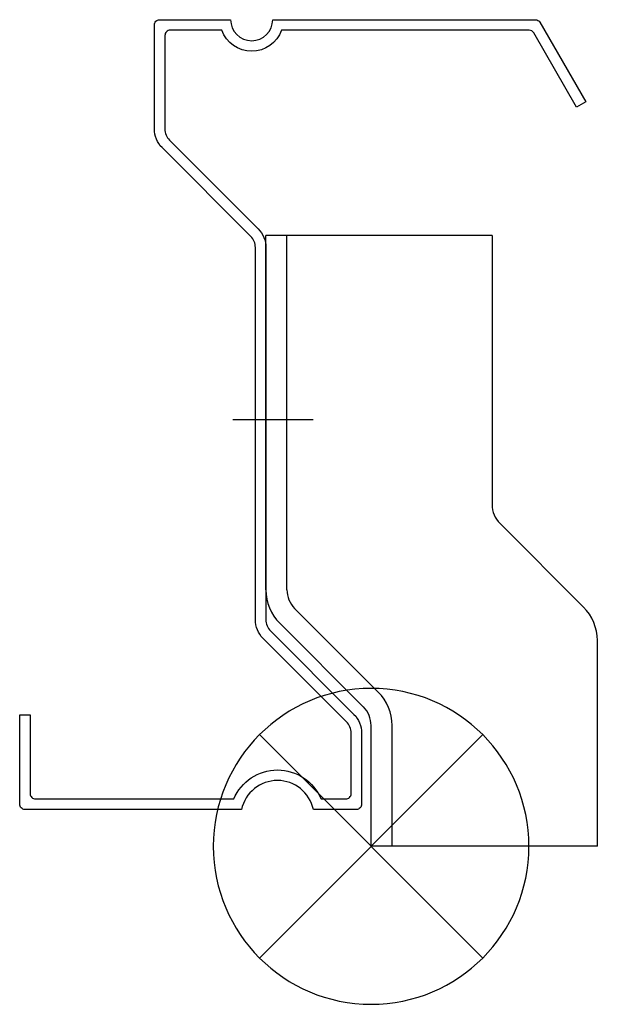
# Model space of a CAD drawing. Extents: x 22 to 132, y 14 to 201.
import ezdxf

# ---------------------------------------------------------------- set-up
doc = ezdxf.new("R2010")
doc.units = 0
doc.header["$LTSCALE"] = 100
doc.header["$MEASUREMENT"] = 0
doc.layers.get('0').update_dxf_attribs({"linetype": 'CONTINUOUS'})

# ---------------------------------------------------------------- blocks, each defined once
blk = doc.blocks.new('150WC')
at = {"color": 255}
for p, q in [((23, 116), (-20, 116)), ((-20, 48.73), (-20, 116)), ((-16, 48.73), (-16, 116)), ((23, 116), (23, 64.88)), ((-11.01, 81), (-26.31, 81)), ((40.36, 45.45), (24.46, 61.35)), ((1.36, 29.29), (-14.54, 45.19)), ((-1.46, 26.46), (-17.36, 42.36)), ((43, 0), (43, 39.08)), ((0, 0), (0, 22.93)), ((4, 0), (4, 22.93)), ((43, 0), (0, 0))]:
    blk.add_line(p, q, dxfattribs=at)
for centre, radius, start, end in [((28, 64.88), 5, 180, 225), ((-11, 48.73), 9, 180, 225), ((-11, 48.73), 5, 180, 225), ((34, 39.08), 9, 0, 45), ((-5, 22.93), 9, 0, 45), ((-5, 22.93), 5, 360, 45)]:
    blk.add_arc(centre, radius, start, end, dxfattribs=at)
blk = doc.blocks.new('SOP')
at = {"color": 6}
for p, q in [((-7.071, 7.071), (7.071, -7.071)), ((7.071, 7.071), (-7.071, -7.071))]:
    blk.add_line(p, q, dxfattribs=at)
blk.add_circle((0, 0), 10, dxfattribs=at)

msp = doc.modelspace()

# ---------------------------------------------------------------- linework, layer by layer
at = {"color": 255}
msp.add_lwpolyline([(22.44, 51.85), (22.44, 68.85), (24.44, 68.85), (24.44, 53.85, 0.414214), (25.44, 52.85), (63.14, 52.85, -0.663325), (79.73, 52.85), (84.44, 52.85, 0.414214), (85.44, 53.85), (85.44, 65.37, 0.198912), (84.56, 67.5), (68.7, 83.35, -0.198912), (67.24, 86.89), (67.24, 157.57, 0.198912), (66.36, 159.7), (49.5, 176.55, -0.198912), (48.04, 180.09), (48.04, 199.85, -0.414214), (49.04, 200.85), (62.54, 200.85, 1), (70.54, 200.85), (120.46, 200.85, -0.267949), (121.32, 200.35), (130.04, 185.26), (128.3, 184.26), (120.17, 198.35, 0.267949), (119.3, 198.85), (72.19, 198.85, -0.707107), (60.88, 198.85), (51.04, 198.85, 0.414214), (50.04, 197.85), (50.04, 180.09, 0.198912), (50.91, 177.97), (67.77, 161.11, -0.198912), (69.24, 157.57), (69.24, 86.89, 0.198912), (70.11, 84.77), (85.97, 68.91, -0.198912), (87.44, 65.37), (87.44, 51.85, -0.414214), (86.44, 50.85), (78.27, 50.85, 0.8044), (64.6, 50.85), (23.44, 50.85, -0.414214)], format="xyb", close=True, dxfattribs=at)

# ---------------------------------------------------------------- block references
msp.add_blockref('150WC', (89.24, 43.85))
at = {"xscale": -3, "yscale": 3, "zscale": 3}
msp.add_blockref('SOP', (89.24, 43.85), dxfattribs=at)

doc.saveas('drawing.dxf')
